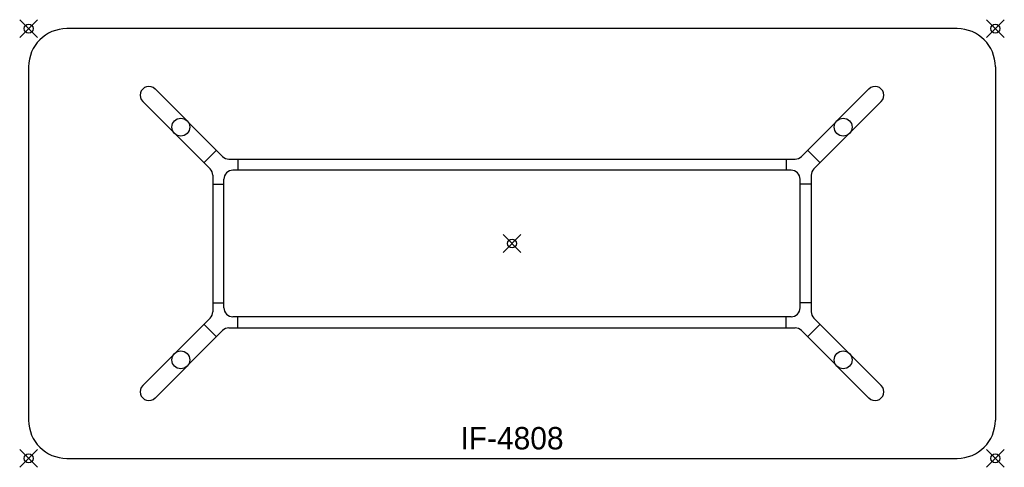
# Model space of a CAD drawing. Header units: inches. Extents: x -1 to 109, y -49 to 1.
import ezdxf
from ezdxf.enums import TextEntityAlignment as Align

# ---------------------------------------------------------------- set-up
doc = ezdxf.new("R2010")
doc.units = ezdxf.units.IN
doc.header["$PDMODE"] = 35
doc.layers.add('AFUCH-P', color=2, linetype='Continuous')
doc.layers.add('AFUCH-P-TN', color=2, linetype='Continuous')

msp = doc.modelspace()

# ---------------------------------------------------------------- linework, layer by layer
at = {"layer": 'AFUCH-P'}
for p, q in [((103.75, 0), (4.25, 0)), ((0, -4.25), (0, -43.75)), ((108, -4.25), (108, -43.75)), ((21.67, -14.27), (14.13, -6.74)), ((86.33, -14.27), (93.87, -6.74)), ((20.27, -15.67), (12.74, -8.13)), ((87.73, -15.67), (95.26, -8.13)), ((20.98, -13.59), (19.59, -14.98)), ((87.02, -13.59), (88.41, -14.98)), ((22.37, -14.57), (85.63, -14.57)), ((23.38, -14.57), (23.38, -15.82)), ((84.62, -14.57), (84.62, -15.82)), ((20.57, -16.37), (20.57, -31.63)), ((85.18, -15.82), (22.82, -15.82)), ((87.43, -16.37), (87.43, -31.63)), ((20.57, -17.38), (21.82, -17.38)), ((21.82, -31.18), (21.82, -16.82)), ((86.18, -31.18), (86.18, -16.82)), ((87.43, -17.38), (86.18, -17.38)), ((20.57, -30.62), (21.82, -30.62)), ((87.43, -30.62), (86.18, -30.62)), ((20.27, -32.33), (12.74, -39.87)), ((85.18, -32.18), (22.82, -32.18)), ((23.38, -33.43), (23.38, -32.18)), ((84.62, -33.43), (84.62, -32.18)), ((87.73, -32.33), (95.26, -39.87)), ((21.67, -33.73), (14.13, -41.26)), ((19.59, -33.02), (20.98, -34.41)), ((22.37, -33.43), (85.63, -33.43)), ((86.33, -33.73), (93.87, -41.26)), ((88.41, -33.02), (87.02, -34.41)), ((4.25, -48), (103.75, -48))]:
    msp.add_line(p, q, dxfattribs=at)
for centre in [(17, -11), (91, -11), (17, -37), (91, -37)]:
    msp.add_circle(centre, 1, dxfattribs=at)
for centre, radius, start, end in [((4.25, -4.25), 4.25, 90, 180), ((103.75, -4.25), 4.25, 0, 90), ((13.44, -7.44), 0.984, 45, 225.0009), ((94.56, -7.44), 0.984, 314.9991, 135), ((22.37, -13.57), 1, 225, 270), ((85.63, -13.57), 1, 270, 315), ((19.57, -16.37), 1, 0, 45), ((22.82, -16.82), 1, 90, 180), ((85.18, -16.82), 1, 360, 90), ((88.43, -16.37), 1, 135, 180), ((19.57, -31.63), 1, 315, 360), ((22.82, -31.18), 1, 180, 270), ((85.18, -31.18), 1, 270, 360), ((88.43, -31.63), 1, 180, 225), ((22.37, -34.43), 1, 90, 135), ((85.63, -34.43), 1, 45, 90), ((13.44, -40.56), 0.984, 134.9991, 315), ((94.56, -40.56), 0.984, 225, 45.0009), ((4.25, -43.75), 4.25, 180, 270), ((103.75, -43.75), 4.25, 270, 0)]:
    msp.add_arc(centre, radius, start, end, dxfattribs=at)
for p in [(0, 0), (108, 0), (54, -24), (0, -48), (108, -48)]:
    msp.add_point(p, dxfattribs=at)

# ---------------------------------------------------------------- texts
at = {"layer": 'AFUCH-P-TN'}
msp.add_text('IF-4808', height=2.5, dxfattribs=at).set_placement((54, -47), align=Align.CENTER)

doc.saveas('drawing.dxf')
